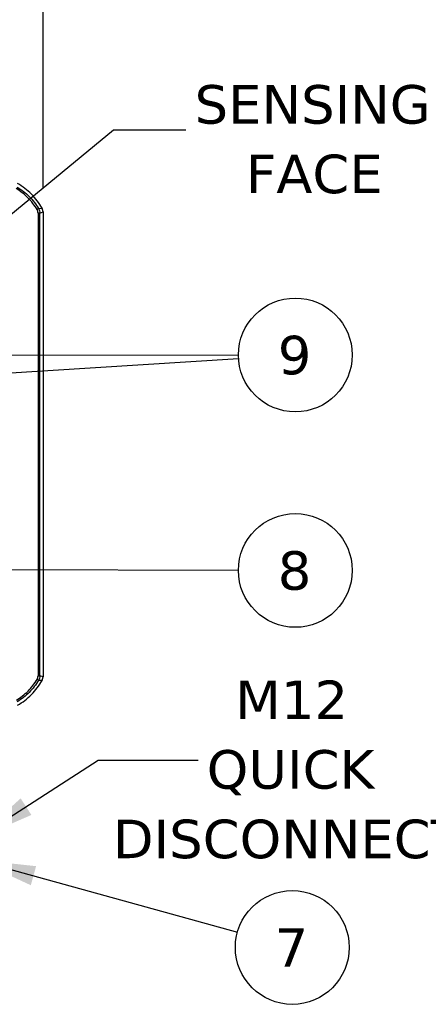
# Model space of a CAD drawing. Header units: millimetres. Extents: x 13 to 546, y 13 to 419.
# Tile 12 of 48: x 249 to 294, y 194 to 302. Entities that reach past the tile are written whole.
import ezdxf

# ---------------------------------------------------------------- set-up
doc = ezdxf.new("R2010")
doc.units = ezdxf.units.MM
doc.header["$LTSCALE"] = 2
doc.linetypes.add('SLD-Solid', pattern=[0])
doc.layers.add('DIMENSIONS', color=140, linetype='SLD-Solid', lineweight=25)
doc.layers.add('TEXT', color=140, linetype='SLD-Solid', lineweight=25)
doc.styles.add('SLDTEXTSTYLE0', font='VERDANA.TTF')
doc.styles.get("Standard").update_dxf_attribs({"font": 'VERDANA.TTF'})
doc.dimstyles.new('SLDDIMSTYLE0', dxfattribs={"dimtxt": 4.316016, "dimasz": 6.604, "dimexe": 0, "dimexo": 0.0625, "dimgap": 1.079004, "dimtad": 0, "dimtih": 1, "dimtoh": 1, "dimrnd": 1e-09, "dimzin": 12, "dimdsep": 46, "dimtxsty": 'SLDTEXTSTYLE0', "dimsah": 1, "dimcen": 0.09, "dimadec": 0, "dimazin": 3, "dimtfac": 1, "dimtofl": 0, "dimtmove": 0, "dimatfit": 3, "dimfxl": 0, "dimfrac": 2, "dimtolj": 1, "dimtzin": 12, "dimarcsym": 0})
doc.dimstyles.new('SLDDIMSTYLE1', dxfattribs={"dimtxt": 0.18, "dimasz": 6.604, "dimexe": 0, "dimexo": 0.0625, "dimgap": 0, "dimtad": 0, "dimtih": 1, "dimtoh": 1, "dimdec": 0, "dimrnd": 1e-09, "dimzin": 0, "dimdsep": 46, "dimtxsty": 'Standard', "dimsah": 1, "dimcen": 0.09, "dimadec": 0, "dimazin": 0, "dimtfac": 6.604, "dimtdec": 0, "dimtofl": 0, "dimtmove": 0, "dimatfit": 3, "dimfxl": 0, "dimfrac": 2, "dimtolj": 1, "dimtzin": 0, "dimarcsym": 0})
doc.dimstyles.new('SLDDIMSTYLE2', dxfattribs={"dimtxt": 0.18, "dimasz": 2.032, "dimexe": 0, "dimexo": 0.0625, "dimgap": 0, "dimtad": 0, "dimtih": 1, "dimtoh": 1, "dimdec": 0, "dimrnd": 1e-09, "dimzin": 0, "dimdsep": 46, "dimtxsty": 'Standard', "dimblk1": 'DOT', "dimblk2": 'DOT', "dimsah": 1, "dimcen": 0.09, "dimadec": 0, "dimazin": 0, "dimtfac": 2.032, "dimtdec": 0, "dimtofl": 0, "dimtmove": 0, "dimatfit": 3, "dimldrblk": 'DOT', "dimfxl": 0, "dimfrac": 2, "dimtolj": 1, "dimtzin": 0, "dimarcsym": 0})

# ---------------------------------------------------------------- blocks, each defined once
blk = doc.blocks.new('_D')
at = {"layer": 'DIMENSIONS'}
for p, q in [((204.16, 283.61), (204.16, 310.76)), ((251.27, 283.61), (251.27, 310.76)), ((204.16, 304.41), (215.98, 304.41)), ((221.83, 304.41), (220.38, 304.41)), ((220.38, 304.41), (220.38, 297.55)), ((234.66, 304.41), (236.11, 304.41)), ((236.11, 304.41), (236.11, 297.55)), ((251.27, 304.41), (240.51, 304.41)), ((220.38, 297.55), (221.83, 297.55)), ((236.11, 297.55), (234.66, 297.55))]:
    blk.add_line(p, q, dxfattribs=at)
for points in [[(204.16, 304.41), (210.77, 303.39), (210.77, 305.42)], [(251.27, 304.41), (244.66, 305.42), (244.66, 303.39)]]:
    blk.add_solid(points, dxfattribs=at)
at = {"layer": 'DIMENSIONS', "char_height": 4.233, "attachment_point": 1, "style": 'SLDTEXTSTYLE0'}
for s, insert in [('47.1', (221.83, 310.75)), ('1.85', (221.83, 302.92))]:
    blk.add_mtext(s, dxfattribs=dict(at, insert=insert))
blk = doc.blocks.new('SW_NOTE_0_9')
at = {"layer": 'TEXT', "color": 0, "char_height": 4.233, "attachment_point": 2, "style": 'SLDTEXTSTYLE0'}
for s, insert in [('M12', (10.26, 8.73)), ('QUICK', (10.13, 1.09)), ('DISCONNECT', (9.85, -6.55))]:
    blk.add_mtext(s, dxfattribs=dict(at, insert=insert))
blk = doc.blocks.new('SW_NOTE_0_11')
at = {"layer": 'TEXT', "color": 0, "char_height": 4.233, "attachment_point": 2, "style": 'SLDTEXTSTYLE0'}
for s, insert in [('SENSING', (13.94, 4.91)), ('FACE', (14.12, -2.73))]:
    blk.add_mtext(s, dxfattribs=dict(at, insert=insert))
blk = doc.blocks.new('_Dot')
at = {"color": 0, "linetype": 'ByBlock', "lineweight": -2}
blk.add_line((-0.5, 0), (-1, 0), dxfattribs=at)
at = {"color": 0, "linetype": 'ByBlock', "const_width": 0.5}
blk.add_lwpolyline([(-0.25, 0, 1), (0.25, 0, 1)], format="xyb", close=True, dxfattribs=at)
blk = doc.blocks.new('SW_NOTE_0_13')
at = {"layer": 'TEXT', "color": 0}
blk.add_circle((6.02, -1.67), 6.25, dxfattribs=at)
at = {"layer": 'TEXT', "color": 0, "insert": (5.94, 0.44), "char_height": 4.23, "attachment_point": 2, "style": 'SLDTEXTSTYLE0'}
blk.add_mtext('7', dxfattribs=at)
blk = doc.blocks.new('SW_NOTE_0_14')
at = {"layer": 'TEXT', "color": 0}
blk.add_circle((1.8, 3.27), 6.25, dxfattribs=at)
at = {"layer": 'TEXT', "color": 0, "insert": (1.72, 5.38), "char_height": 4.23, "attachment_point": 2, "style": 'SLDTEXTSTYLE0'}
blk.add_mtext('8', dxfattribs=at)
blk = doc.blocks.new('SW_NOTE_0_19')
at = {"layer": 'TEXT', "color": 0}
blk.add_circle((1.8, 3.27), 6.25, dxfattribs=at)
at = {"layer": 'TEXT', "color": 0, "insert": (1.72, 5.38), "char_height": 4.23, "attachment_point": 2, "style": 'SLDTEXTSTYLE0'}
blk.add_mtext('9', dxfattribs=at)
blk = doc.blocks.new('SW_NOTE_0_20')
at = {"layer": 'TEXT', "color": 0}
blk.add_circle((1.8, 3.27), 6.25, dxfattribs=at)
at = {"layer": 'TEXT', "color": 0, "insert": (1.72, 5.38), "char_height": 4.23, "attachment_point": 2, "style": 'SLDTEXTSTYLE0'}
blk.add_mtext('9', dxfattribs=at)

msp = doc.modelspace()

# ---------------------------------------------------------------- linework, layer by layer
for p, q in [((250.780408, 281.411564), (251.163048, 281.461807)), ((251.26582, 281.069668), (251.163048, 281.461807)), ((250.718493, 280.9056), (250.718493, 230.103016)), ((250.91836, 280.906001), (251.26582, 281.069668)), ((250.91836, 230.102615), (250.91836, 280.906001)), ((251.26582, 281.069668), (251.26582, 229.96463)), ((251.163044, 229.572485), (250.779579, 229.59563)), ((251.26582, 229.96463), (250.91836, 230.102615)), ((251.163044, 229.572485), (251.26582, 229.96463))]:
    msp.add_line(p, q)
for points in [[(250.608035, 281.310409), (250.329055, 281.783669), (249.991775, 282.219195), (249.214805, 282.99632), (248.783449, 283.330884), (248.309608, 283.610734)], [(248.410907, 283.783022), (248.899648, 283.49441), (249.343941, 283.149832), (250.145315, 282.348299), (250.492696, 281.899702), (250.780408, 281.411564)], [(251.163048, 281.461807), (250.850204, 282.01766), (250.455185, 282.541049), (249.536148, 283.460086), (249.012759, 283.855105), (248.456906, 284.167949)], [(250.780405, 281.411562), (250.778993, 281.410555), (250.761225, 281.400037), (250.694405, 281.360867), (250.647973, 281.333741), (250.608035, 281.310409)], [(250.91836, 280.906001), (250.916492, 280.905934), (250.894125, 280.905867), (250.82049, 280.905734), (250.769635, 280.905667), (250.718493, 280.9056)], [(248.334666, 227.423987), (248.802002, 227.700617), (249.232006, 228.03443), (249.999746, 228.802799), (250.330438, 229.229054), (250.607365, 229.697075)], [(250.779579, 229.59563), (250.493925, 229.112796), (250.153269, 228.67367), (249.36126, 227.881012), (248.918263, 227.537135), (248.436141, 227.251791)], [(248.456908, 226.866349), (249.012757, 227.179198), (249.536142, 227.574219), (250.455174, 228.493251), (250.850195, 229.016636), (251.163044, 229.572485)], [(250.779579, 229.59563), (250.778117, 229.596419), (250.760348, 229.606856), (250.693596, 229.646201), (250.647234, 229.673559), (250.607365, 229.697075)], [(250.718493, 230.103016), (250.769635, 230.102949), (250.820491, 230.102882), (250.894126, 230.102748), (250.916492, 230.102681), (250.91836, 230.102615)]]:
    msp.add_open_spline(points, degree=3, knots=[0, 0, 0, 0, 0.5, 0.5, 1, 1, 1, 1])
for points in [[(250.718493, 280.9056), (250.717495, 281.047743), (250.679285, 281.187605), (250.608035, 281.310409)], [(250.780408, 281.411564), (250.871445, 281.255812), (250.917666, 281.086732), (250.91836, 280.906001)], [(250.607365, 229.697075), (250.679133, 229.82029), (250.717489, 229.960599), (250.718493, 230.103016)], [(250.91836, 230.102615), (250.91767, 229.921611), (250.871328, 229.752005), (250.779579, 229.59563)]]:
    msp.add_open_spline(points, degree=3)
at = {"layer": 'DIMENSIONS'}
for p, q in [((226.947394, 265.322976), (272.717641, 265.333646)), ((246.519183, 263.303351), (272.729853, 264.944676)), ((240.038458, 241.787344), (272.717669, 241.689128))]:
    msp.add_line(p, q, dxfattribs=at)

# ---------------------------------------------------------------- block references
at = {"layer": 'TEXT'}
for name, p in [('SW_NOTE_0_11', (266.938392, 290.071514)), ('SW_NOTE_0_19', (277.16942, 262.063033)), ('SW_NOTE_0_20', (277.16942, 262.063033)), ('SW_NOTE_0_14', (277.16942, 238.398284)), ('SW_NOTE_0_9', (268.310753, 220.842553)), ('SW_NOTE_0_13', (272.61606, 201.926107))]:
    msp.add_blockref(name, p, dxfattribs=at)

# ---------------------------------------------------------------- dimensions: what is measured, and where the dimension line sits
at = {"layer": 'DIMENSIONS'}
dim = msp.add_linear_dim(base=(251.26582, 304.405833), p1=(204.16103, 281.069667), p2=(251.26582, 281.069668), angle=0, dimstyle='SLDDIMSTYLE0', dxfattribs=at)
dim.commit()
dim.dimension.update_dxf_attribs({"geometry": '_D', "text_midpoint": (228.244128, 304.405833), "dimtype": 160})

# ---------------------------------------------------------------- leaders
at = {"layer": 'TEXT'}
for points, dimstyle in [([(243.451822, 277.258183), (258.990614, 290.071514), (266.938392, 290.071514)], 'SLDDIMSTYLE2'), ([(243.850823, 212.136405), (257.324983, 220.842553), (268.310753, 220.842553)], 'SLDDIMSTYLE1'), ([(243.850823, 209.901459), (272.61606, 201.926107)], 'SLDDIMSTYLE1')]:
    msp.add_leader(points, dimstyle=dimstyle, dxfattribs=at)

doc.saveas('drawing.dxf')
